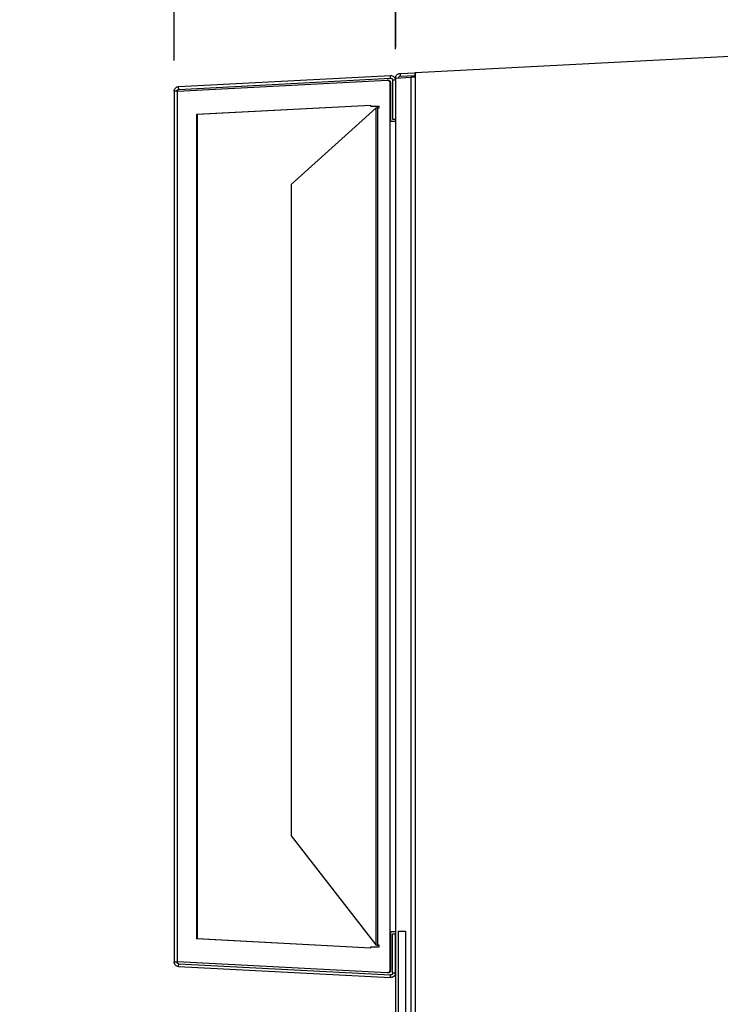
# Model space of a CAD drawing. Header units: millimetres. Extents: x 0 to 2794, y 0 to 2159.
# Tile 6 of 16: x 701 to 989, y 1396 to 1801. Entities that reach past the tile are written whole.
import ezdxf

# ---------------------------------------------------------------- set-up
doc = ezdxf.new("R2010")
doc.units = ezdxf.units.MM
doc.header["$LTSCALE"] = 10
doc.layers.add('DIMENSIONS', color=140, linetype='Continuous', lineweight=25)
doc.styles.add('SLDTEXTSTYLE0', font='TXT', dxfattribs={"width": 0.7})
doc.dimstyles.new('SLDDIMSTYLE2', dxfattribs={"dimtxt": 21.580078, "dimasz": 33.02, "dimexe": 0, "dimexo": 0.0625, "dimgap": 5.39502, "dimtad": 0, "dimtih": 1, "dimtoh": 1, "dimdec": 1, "dimrnd": 1e-09, "dimzin": 12, "dimdsep": 46, "dimtxsty": 'SLDTEXTSTYLE0', "dimsah": 1, "dimcen": 0.09, "dimadec": 0, "dimazin": 3, "dimtfac": 1, "dimtdec": 1, "dimtofl": 0, "dimtmove": 0, "dimatfit": 3, "dimfxl": 0, "dimfrac": 2, "dimtolj": 1, "dimtzin": 12, "dimarcsym": 0})
doc.dimstyles.new('SLDDIMSTYLE3', dxfattribs={"dimtxt": 21.580078, "dimasz": 33.02, "dimexe": 0, "dimexo": 0.0625, "dimgap": 5.39502, "dimtad": 0, "dimtih": 1, "dimtoh": 1, "dimdec": 1, "dimrnd": 1e-09, "dimzin": 4, "dimdsep": 46, "dimtxsty": 'SLDTEXTSTYLE0', "dimsah": 1, "dimcen": 0.09, "dimadec": 0, "dimazin": 1, "dimtfac": 1, "dimtdec": 1, "dimtmove": 0, "dimatfit": 0, "dimfxl": 0, "dimfrac": 2, "dimtolj": 1, "dimtzin": 12, "dimarcsym": 0})

# ---------------------------------------------------------------- blocks, each defined once
blk = doc.blocks.new('_D_21')
at = {"layer": 'DIMENSIONS'}
for p, q in [((855.62, 1789.8), (855.62, 1920.73)), ((1264.4, 1808.5), (1264.4, 1920.73)), ((855.62, 1888.98), (995.34, 1888.98)), ((1024.59, 1888.98), (1017.34, 1888.98)), ((1017.34, 1888.98), (1017.34, 1854.68)), ((1106.67, 1888.98), (1113.91, 1888.98)), ((1113.91, 1888.98), (1113.91, 1854.68)), ((1264.4, 1888.98), (1135.91, 1888.98)), ((1017.34, 1854.68), (1024.59, 1854.68)), ((1113.91, 1854.68), (1106.67, 1854.68))]:
    blk.add_line(p, q, dxfattribs=at)
for points in [[(855.62, 1888.98), (888.64, 1883.9), (888.64, 1894.06)], [(1264.4, 1888.98), (1231.38, 1894.06), (1231.38, 1883.9)]]:
    blk.add_solid(points, dxfattribs=at)
at = {"layer": 'DIMENSIONS', "char_height": 21.167, "attachment_point": 1, "style": 'SLDTEXTSTYLE0'}
for s, insert in [('408.8', (1024.59, 1921.1)), ('16.09', (1024.59, 1881.97))]:
    blk.add_mtext(s, dxfattribs=dict(at, insert=insert))
blk = doc.blocks.new('_D_22')
at = {"layer": 'DIMENSIONS'}
for p, q in [((764.46, 1784.41), (764.45, 1920.73)), ((855.48, 1788.97), (855.47, 1920.73)), ((764.45, 1888.98), (700.95, 1888.98)), ((776.97, 1888.98), (769.72, 1888.98)), ((769.72, 1888.98), (769.72, 1854.68)), ((841.1, 1888.98), (848.34, 1888.98)), ((848.34, 1888.98), (848.34, 1854.68)), ((855.47, 1888.98), (918.97, 1888.99)), ((769.72, 1854.68), (776.97, 1854.68)), ((848.34, 1854.68), (841.1, 1854.68))]:
    blk.add_line(p, q, dxfattribs=at)
for points in [[(764.45, 1888.98), (731.43, 1894.06), (731.43, 1883.9)], [(855.47, 1888.98), (888.49, 1883.91), (888.49, 1894.07)]]:
    blk.add_solid(points, dxfattribs=at)
at = {"layer": 'DIMENSIONS', "char_height": 21.167, "attachment_point": 1, "style": 'SLDTEXTSTYLE0'}
for s, insert in [('91.0', (776.97, 1921.1)), ('3.58', (776.97, 1881.97))]:
    blk.add_mtext(s, dxfattribs=dict(at, insert=insert))

msp = doc.modelspace()

# ---------------------------------------------------------------- linework, layer by layer
for p, q in [((863.74, 1779.36), (1261.4, 1800.2)), ((857.39, 1779.02), (863.44, 1779.34)), ((857.39, 1779.02), (857.45, 1777.88)), ((863.44, 1779.34), (863.5, 1778.2)), ((863.74, 1777.5), (863.74, 1779.36)), ((765.92, 1771.74), (852.14, 1776.26)), ((766.29, 1773.63), (853.44, 1778.2)), ((766.35, 1772.49), (853.5, 1777.06)), ((852.42, 1776.26), (852.14, 1776.26)), ((853.44, 1775.26), (853.16, 1775.26)), ((853.16, 1775.26), (853.16, 1759.25)), ((853.5, 1777.06), (853.44, 1778.2)), ((853.44, 1775.26), (853.44, 1759.25)), ((854.33, 1776.27), (854.33, 1760.25)), ((855.48, 1776.27), (854.33, 1776.27)), ((855.48, 1776.27), (855.48, 1760.25)), ((855.56, 1777.1), (855.56, 348.05)), ((855.62, 1777.15), (861.87, 1777.48)), ((855.62, 1777.1), (855.62, 1777.15)), ((855.62, 348.05), (855.62, 1777.1)), ((855.62, 1777.1), (855.62, 1777.1)), ((857.45, 1777.88), (863.5, 1778.2)), ((861.87, 1777.48), (861.87, 348.05)), ((862.37, 1778.14), (862.37, 1777.49)), ((863.74, 348.05), (863.74, 1777.5)), ((764.46, 1771.71), (764.46, 1413.49)), ((765.92, 1413.46), (765.92, 1771.74)), ((766.35, 1772.49), (766.29, 1773.63)), ((845.4, 1765.89), (773.68, 1762.13)), ((845.4, 1765.88), (773.96, 1762.13)), ((847.44, 1764.77), (812.61, 1733.38)), ((845.4, 1765.46), (845.4, 1765.89)), ((848.75, 1765.46), (845.4, 1765.46)), ((847.44, 1764.77), (847.44, 1420.48)), ((848.19, 1420.31), (848.19, 1764.89)), ((848.19, 1764.89), (848.75, 1764.89)), ((848.75, 1764.89), (848.75, 1765.46)), ((773.68, 1762.13), (773.68, 1423.07)), ((773.68, 1762.13), (773.96, 1762.13)), ((773.96, 1762.13), (773.96, 1423.07)), ((853.16, 1759.25), (853.16, 1425.95)), ((854.33, 1760.25), (855.48, 1760.25)), ((812.61, 1733.38), (812.61, 1465.31)), ((812.61, 1465.31), (847.44, 1420.48)), ((856.7, 561.18), (856.7, 1426.18)), ((856.7, 1426.18), (859.67, 1426.18)), ((859.67, 1426.18), (859.67, 561.18)), ((773.68, 1423.07), (845.4, 1419.31)), ((773.68, 1423.07), (773.96, 1423.07)), ((773.96, 1423.07), (845.4, 1419.32)), ((853.16, 1425.95), (853.16, 1409.94)), ((853.44, 1425.95), (853.44, 1409.94)), ((854.33, 1408.92), (854.33, 1424.95)), ((855.48, 1424.95), (854.33, 1424.95)), ((855.48, 1408.92), (855.48, 1424.95)), ((845.4, 1419.31), (845.4, 1419.74)), ((845.4, 1419.74), (848.75, 1419.74)), ((848.75, 1420.31), (848.19, 1420.31)), ((848.75, 1419.74), (848.75, 1420.31)), ((852.14, 1408.94), (765.92, 1413.46)), ((766.29, 1411.56), (766.35, 1412.7)), ((766.29, 1411.56), (853.44, 1407)), ((766.35, 1412.7), (853.5, 1408.14)), ((853.44, 1409.94), (853.16, 1409.94)), ((852.42, 1408.94), (852.14, 1408.94)), ((853.44, 1407), (853.5, 1408.14)), ((854.33, 1408.92), (855.48, 1408.92))]:
    msp.add_line(p, q)
for points, knots in [([(855.56, 1777.1), (855.56, 1777.14), (855.56, 1777.24), (855.58, 1777.41), (855.63, 1777.63), (855.74, 1777.95), (855.95, 1778.29), (856.27, 1778.61), (856.61, 1778.83), (856.9, 1778.94), (857.08, 1778.98), (857.19, 1779), (857.28, 1779.02), (857.34, 1779.02), (857.37, 1779.02), (857.39, 1779.02)], [0, 0, 0, 0, 0.041204, 0.10007, 0.176589, 0.270749, 0.438455, 0.575612, 0.724401, 0.839475, 0.883548, 0.921115, 0.952544, 0.978465, 1, 1, 1, 1]), ([(863.44, 1779.34), (863.45, 1779.34), (863.46, 1779.34), (863.5, 1779.34), (863.55, 1779.35), (863.62, 1779.35), (863.72, 1779.36), (863.83, 1779.36), (863.94, 1779.37), (864.07, 1779.37), (864.16, 1779.38), (864.2, 1779.38)], [0, 0, 0, 0, 0.083256, 0.166325, 0.250208, 0.375031, 0.500042, 0.624472, 0.749627, 0.874717, 1, 1, 1, 1]), ([(852.14, 1776.26), (852.27, 1776.26), (852.4, 1776.24), (852.65, 1776.15), (852.76, 1776.08), (852.95, 1775.89), (853.03, 1775.78), (853.13, 1775.53), (853.16, 1775.39), (853.16, 1775.26)], [0, 0, 0, 0, 0.25, 0.25, 0.5, 0.5, 0.75, 0.75, 1, 1, 1, 1]), ([(852.42, 1776.26), (852.45, 1776.26), (852.52, 1776.26), (852.61, 1776.25), (852.71, 1776.23), (852.84, 1776.19), (852.98, 1776.11), (853.14, 1775.99), (853.27, 1775.83), (853.36, 1775.66), (853.43, 1775.46), (853.43, 1775.33), (853.44, 1775.26)], [0, 0, 0, 0, 0.062757, 0.124948, 0.187225, 0.250234, 0.374856, 0.500153, 0.624776, 0.750073, 0.874868, 1, 1, 1, 1]), ([(853.44, 1778.2), (853.71, 1778.22), (853.97, 1778.18), (854.46, 1778), (854.69, 1777.85), (855.06, 1777.5), (855.22, 1777.28), (855.42, 1776.8), (855.48, 1776.54), (855.48, 1776.27)], [0, 0, 0, 0, 0.25, 0.25, 0.5, 0.5, 0.75, 0.75, 1, 1, 1, 1]), ([(853.5, 1777.06), (853.72, 1777.07), (853.93, 1776.99), (854.24, 1776.7), (854.33, 1776.49), (854.33, 1776.27)], [0, 0, 0, 0, 0.5, 0.5, 1, 1, 1, 1]), ([(856.7, 1777.1), (856.7, 1777.19), (856.72, 1777.3), (856.82, 1777.53), (856.9, 1777.63), (857.09, 1777.78), (857.19, 1777.83), (857.36, 1777.88), (857.42, 1777.88), (857.45, 1777.88)], [0, 0, 0, 0, 0.25, 0.25, 0.5, 0.5, 0.75, 0.75, 1, 1, 1, 1]), ([(863.74, 1777.5), (863.69, 1777.5), (863.6, 1777.5), (863.46, 1777.5), (863.3, 1777.5), (863.14, 1777.49), (862.96, 1777.49), (862.78, 1777.49), (862.59, 1777.49), (862.41, 1777.49), (862.24, 1777.49), (862.09, 1777.48), (861.96, 1777.48), (861.9, 1777.48), (861.87, 1777.48)], [0, 0, 0, 0, 0.051056, 0.107983, 0.170781, 0.239449, 0.313987, 0.394393, 0.480666, 0.572806, 0.670811, 0.774679, 0.884409, 1, 1, 1, 1]), ([(863.5, 1778.2), (863.53, 1778.2), (863.58, 1778.2), (863.69, 1778.21), (863.74, 1778.21)], [0, 0, 0, 0, 0.572255, 1, 1, 1, 1]), ([(764.46, 1771.71), (764.46, 1771.95), (764.5, 1772.2), (764.68, 1772.65), (764.82, 1772.86), (765.16, 1773.21), (765.36, 1773.36), (765.8, 1773.56), (766.04, 1773.62), (766.29, 1773.63)], [0, 0, 0, 0, 0.25, 0.25, 0.5, 0.5, 0.75, 0.75, 1, 1, 1, 1]), ([(765.92, 1771.74), (765.51, 1771.73), (765.13, 1771.73), (764.6, 1771.72), (764.46, 1771.71), (764.46, 1771.71)], [0, 0, 0, 0, 0.5, 0.5, 1, 1, 1, 1]), ([(765.6, 1771.71), (765.6, 1771.73), (765.6, 1771.78), (765.61, 1771.86), (765.63, 1771.93), (765.66, 1772.02), (765.72, 1772.13), (765.81, 1772.25), (765.93, 1772.35), (766.06, 1772.43), (766.2, 1772.48), (766.3, 1772.49), (766.35, 1772.49)], [0, 0, 0, 0, 0.06263, 0.124839, 0.187199, 0.250279, 0.375109, 0.500101, 0.624594, 0.749712, 0.874773, 1, 1, 1, 1]), ([(855.56, 1759.25), (855.56, 1759.25), (855.49, 1759.25), (855.23, 1759.25), (855.05, 1759.25), (854.59, 1759.25), (854.31, 1759.25), (853.74, 1759.25), (853.44, 1759.25), (853.16, 1759.25)], [0, 0, 0, 0, 0.25, 0.25, 0.5, 0.5, 0.75, 0.75, 1, 1, 1, 1]), ([(853.16, 1425.95), (853.44, 1425.95), (853.74, 1425.95), (854.31, 1425.95), (854.59, 1425.95), (855.05, 1425.95), (855.23, 1425.95), (855.49, 1425.95), (855.56, 1425.95), (855.56, 1425.95)], [0, 0, 0, 0, 0.25, 0.25, 0.5, 0.5, 0.75, 0.75, 1, 1, 1, 1]), ([(764.46, 1413.49), (764.46, 1413.49), (764.6, 1413.48), (765.13, 1413.47), (765.51, 1413.46), (765.92, 1413.46)], [0, 0, 0, 0, 0.5, 0.5, 1, 1, 1, 1]), ([(766.29, 1411.56), (766.04, 1411.58), (765.8, 1411.64), (765.36, 1411.84), (765.16, 1411.98), (764.82, 1412.34), (764.68, 1412.55), (764.5, 1413), (764.46, 1413.25), (764.46, 1413.49)], [0, 0, 0, 0, 0.25, 0.25, 0.5, 0.5, 0.75, 0.75, 1, 1, 1, 1]), ([(766.35, 1412.7), (766.32, 1412.71), (766.27, 1412.71), (766.2, 1412.73), (766.13, 1412.75), (766.03, 1412.78), (765.93, 1412.85), (765.81, 1412.95), (765.72, 1413.06), (765.65, 1413.2), (765.61, 1413.34), (765.6, 1413.44), (765.6, 1413.49)], [0, 0, 0, 0, 0.06263, 0.124839, 0.187199, 0.250279, 0.375109, 0.500101, 0.624594, 0.749712, 0.874773, 1, 1, 1, 1]), ([(853.16, 1409.94), (853.16, 1409.8), (853.13, 1409.67), (853.03, 1409.42), (852.95, 1409.31), (852.76, 1409.12), (852.65, 1409.05), (852.4, 1408.96), (852.27, 1408.93), (852.14, 1408.94)], [0, 0, 0, 0, 0.25, 0.25, 0.5, 0.5, 0.75, 0.75, 1, 1, 1, 1]), ([(853.44, 1409.94), (853.44, 1409.91), (853.43, 1409.84), (853.42, 1409.74), (853.39, 1409.64), (853.35, 1409.51), (853.27, 1409.36), (853.14, 1409.21), (852.98, 1409.08), (852.81, 1409), (852.61, 1408.94), (852.48, 1408.94), (852.42, 1408.94)], [0, 0, 0, 0, 0.062757, 0.124948, 0.187225, 0.250234, 0.374856, 0.500153, 0.624776, 0.750073, 0.874868, 1, 1, 1, 1]), ([(855.48, 1408.92), (855.48, 1408.66), (855.42, 1408.4), (855.22, 1407.92), (855.06, 1407.7), (854.69, 1407.34), (854.46, 1407.2), (853.97, 1407.02), (853.71, 1406.98), (853.44, 1407)], [0, 0, 0, 0, 0.25, 0.25, 0.5, 0.5, 0.75, 0.75, 1, 1, 1, 1]), ([(854.33, 1408.92), (854.33, 1408.71), (854.24, 1408.5), (853.93, 1408.21), (853.72, 1408.13), (853.5, 1408.14)], [0, 0, 0, 0, 0.5, 0.5, 1, 1, 1, 1])]:
    msp.add_open_spline(points, degree=3, knots=knots)
for points in [[(855.62, 1777.1), (855.58, 1777.1), (855.56, 1777.1), (855.56, 1777.1)], [(848.19, 1764.89), (847.92, 1764.85), (847.66, 1764.81), (847.44, 1764.77)], [(847.44, 1420.48), (847.66, 1420.43), (847.92, 1420.37), (848.19, 1420.31)]]:
    msp.add_open_spline(points, degree=3)

# ---------------------------------------------------------------- dimensions: what is measured, and where the dimension line sits
at = {"layer": 'DIMENSIONS'}
dim = msp.add_linear_dim(base=(764.45, 1888.98), p1=(855.48, 1776.27), p2=(764.46, 1771.71), angle=0.0033, dimstyle='SLDDIMSTYLE3', dxfattribs=at)
dim.commit()
dim.dimension.update_dxf_attribs({"geometry": '_D_22', "text_midpoint": (809.03, 1888.98), "dimtype": 160})
dim = msp.add_linear_dim(base=(1264.4, 1888.98), p1=(855.62, 1777.1), p2=(1264.4, 1795.8), dimstyle='SLDDIMSTYLE2', dxfattribs=at)
dim.commit()
dim.dimension.update_dxf_attribs({"geometry": '_D_21', "text_midpoint": (1065.63, 1888.98), "dimtype": 160})

doc.saveas('drawing.dxf')
